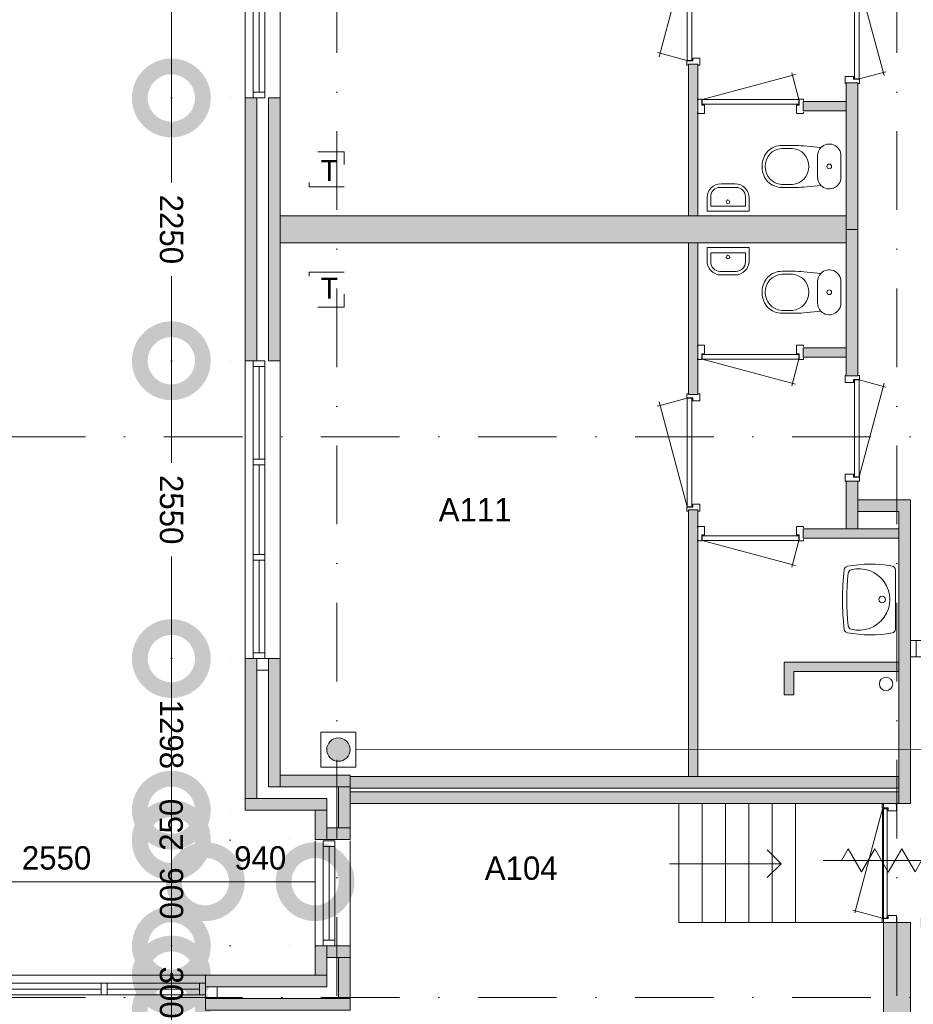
# Model space of a CAD drawing. Header units: millimetres. Extents: x 0 to 84100, y 0 to 59400.
# Tile 16 of 36: x 39594 to 47249, y 21292 to 29722. Entities that reach past the tile are written whole.
import ezdxf
from ezdxf.enums import TextEntityAlignment as Align
from ezdxf.xclip import XClip

# ---------------------------------------------------------------- set-up
doc = ezdxf.new("R2010")
doc.units = ezdxf.units.MM
doc.header["$PDMODE"] = 3
doc.header["$PDSIZE"] = 1
for name, pattern in [('DGN1', [504.6, 0, -504.6]), ('DGN2', [672.8, 336.4, -336.4]), ('DGN4', [1345.6, 672.8, -336.4, 0, -336.4])]:
    doc.linetypes.add(name, pattern=pattern)
for name, color, linetype in [('12', 7, 'Continuous'), ('16', 7, 'Continuous'), ('17', 7, 'Continuous'), ('24', 7, 'Continuous'), ('29', 7, 'Continuous'), ('30', 7, 'Continuous'), ('31', 7, 'Continuous'), ('32', 7, 'Continuous'), ('33', 7, 'Continuous'), ('40', 7, 'Continuous'), ('48', 7, 'Continuous'), ('56', 7, 'Continuous'), ('58', 7, 'Continuous'), ('62', 7, 'Continuous'), ('TRAP', 7, 'Continuous')]:
    doc.layers.add(name, color=color, linetype=linetype)
doc.styles.add('dgn001', font='dgn001.shx')
doc.styles.add('dgn003', font='dgn003.shx')
doc.styles.get("Standard").update_dxf_attribs({"font": 'arial.ttf'})
doc.dimstyles.get("Standard").update_dxf_attribs({"dimtxt": 0.18, "dimasz": 0.18, "dimexe": 0.18, "dimexo": 0.0625, "dimgap": 0.09, "dimtad": 0, "dimtih": 1, "dimtoh": 1, "dimdec": 4, "dimzin": 0, "dimdsep": 46, "dimtxsty": 'Standard', "dimcen": 0.09, "dimadec": 0, "dimazin": 0, "dimtfac": 1, "dimtdec": 4, "dimtofl": 0, "dimtmove": 0, "dimatfit": 3, "dimfxl": 1, "dimtolj": 1, "dimtzin": 0, "dimarcsym": 0})

# ---------------------------------------------------------------- blocks, each defined once
blk = doc.blocks.new('AnonymousCell65')
at = {"layer": 'TRAP', "color": 1, "linetype": 'DGN2', "lineweight": 0, "flags": 128}
blk.add_lwpolyline([(150, 139), (-150, 139), (-150, -161), (150, -161), (150, 139)], dxfattribs=at)
at = {"layer": 'TRAP', "color": 1, "linetype": 'DGN2', "lineweight": 0, "style": 'dgn001'}
blk.add_text('T', height=180, dxfattribs=at).set_placement((-52, -90))
blk = doc.blocks.new('AnonymousCell66')
at = {"layer": 'TRAP', "color": 1, "linetype": 'DGN2', "lineweight": 0, "flags": 128}
blk.add_lwpolyline([(150, -139), (-150, -139), (-150, 161), (150, 161), (150, -139)], dxfattribs=at)
at = {"layer": 'TRAP', "color": 1, "linetype": 'DGN2', "lineweight": 0, "style": 'dgn001'}
blk.add_text('T', height=180, dxfattribs=at).set_placement((-52, -90))
blk = doc.blocks.new('EAD033')
at = {"layer": '29'}
h = blk.add_hatch(color=3, dxfattribs=at)
edge = h.paths.add_edge_path()
edge.add_arc((0, 0), 100, 0, 360)
at = {"layer": '29', "color": 3, "linetype": 'Continuous', "lineweight": 0}
blk.add_circle((0, 0), 100, dxfattribs=at)
blk = doc.blocks.new('AnonymousCell67')
at = {"layer": '29', "color": 1, "linetype": 'Continuous', "lineweight": 0, "flags": 128}
blk.add_lwpolyline([(184, 240), (-116, 240), (-116, -60), (184, -60), (184, 240)], dxfattribs=at)
at = {"color": 1, "linetype": 'Continuous', "lineweight": 0}
blk.add_blockref('EAD033', (34, 90), dxfattribs=at)
blk = doc.blocks.new('930L0922')
at = {"layer": '33', "color": 1, "linetype": 'Continuous', "lineweight": 0}
for p, q in [((-98, -38), (-338.7, -936.31)), ((-98, -968), (-353.44, -899.56))]:
    blk.add_line(p, q, dxfattribs=at)
at = {"layer": '33', "color": 92, "linetype": 'Continuous', "lineweight": 13, "true_color": 0x00e100, "flags": 128}
for points in [[(-90, 0), (-101, 0), (-101, -35), (-51, -35), (-51, -60), (11, -60), (11, 0), (0, 0)], [(-90, -1006), (-101, -1006), (-101, -971), (-51, -971), (-51, -946), (11, -946), (11, -1006), (0, -1006)]]:
    blk.add_lwpolyline(points, dxfattribs=at)
at = {"layer": '33', "color": 2, "linetype": 'Continuous', "lineweight": 13, "true_color": 0xf0f000, "flags": 128}
blk.add_lwpolyline([(-98, -968), (-98, -38), (-58, -38), (-58, -968), (-98, -968)], dxfattribs=at)
blk = doc.blocks.new('CLOS0222')
at = {"layer": '40', "color": 7, "linetype": 'Continuous', "lineweight": 0}
for p, q in [((-527.8, 155), (-435.5, 155)), ((-220, 92.5), (-220, -92.5)), ((-670, 1.1), (-670, -0.8)), ((-527.8, -155), (-435.8, -155))]:
    blk.add_line(p, q, dxfattribs=at)
at = {"layer": '40', "color": 7, "linetype": 'Continuous', "lineweight": 0, "flags": 128}
for points in [[(-338.3, 175.7), (-191.9, 162), (-191.9, 162, -0.674333), (-20, 92.5), (-20, 92.5), (-20, -92.5), (-20, -92.5, -0.674333), (-191.9, -162), (-191.9, -162), (-338.3, -175.7), (-338.3, -175.7, -0.023285), (-431.3, -180), (-431.3, -180), (-525, -180), (-525, -180, -0.414214), (-695, -10), (-695, -10), (-695, 10), (-695, 10, -0.414214), (-525, 180), (-525, 180), (-431.3, 180), (-431.3, 180, -0.023285), (-338.3, 175.7)], [(-527.8, -155, -0.917521), (-527.8, 155)], [(-436.6, 155, -0.917514), (-436.6, -155)]]:
    blk.add_lwpolyline(points, format="xyb", dxfattribs=at)
at = {"layer": '40', "color": 7, "linetype": 'Continuous', "lineweight": 0}
blk.add_circle((-120, 0), 20, dxfattribs=at)
for centre, start, end in [((-120, 92.5), 135.97272, 180), ((-120, -92.5), 180, 224.02728)]:
    blk.add_arc(centre, 100, start, end, dxfattribs=at)
blk = doc.blocks.new('830R1067')
at = {"layer": '33', "color": 1, "linetype": 'Continuous', "lineweight": 0}
for p, q in [((-868, 108), (-66.28, 322.82)), ((-38, 108), (-99.32, 336.87))]:
    blk.add_line(p, q, dxfattribs=at)
at = {"layer": '33', "color": 92, "linetype": 'Continuous', "lineweight": 13, "true_color": 0x00e100, "flags": 128}
for points in [[(-906, 100), (-906, 111), (-871, 111), (-871, 61), (-846, 61), (-846, -11), (-906, -11), (-906, 0)], [(0, 100), (0, 111), (-35, 111), (-35, 61), (-60, 61), (-60, -11), (0, -11), (0, 0)]]:
    blk.add_lwpolyline(points, dxfattribs=at)
at = {"layer": '33', "color": 2, "linetype": 'Continuous', "lineweight": 13, "true_color": 0xf0f000, "flags": 128}
blk.add_lwpolyline([(-868, 108), (-38, 108), (-38, 68), (-868, 68), (-868, 108)], dxfattribs=at)
blk = doc.blocks.new('FT0122')
at = {"layer": '40', "color": 7, "linetype": 'Continuous', "lineweight": 0}
for p, q in [((-148.9, 64.6), (-148.9, 144)), ((180, 135.1), (180, 20)), ((180, 20), (-180, 20)), ((148.9, 64.6), (-148.9, 64.6))]:
    blk.add_line(p, q, dxfattribs=at)
at = {"layer": '40', "color": 7, "linetype": 'Continuous', "lineweight": 0, "flags": 128}
for points in [[(-60, 255.1), (60, 255.1)], [(-68.9, 224), (68.9, 224)], [(-180, 20), (-180, 135.1)], [(148.9, 144), (148.9, 64.6)]]:
    blk.add_lwpolyline(points, dxfattribs=at)
for points in [[(60, 255.1, -0.414214), (180, 135.1)], [(68.9, 224, -0.414214), (148.9, 144)]]:
    blk.add_lwpolyline(points, format="xyb", dxfattribs=at)
at = {"layer": '40', "color": 7, "linetype": 'Continuous', "lineweight": 0}
blk.add_circle((-0.9, 101.1), 15.1, dxfattribs=at)
for centre, radius in [((-60, 135.1), 120), ((-68.9, 144), 80)]:
    blk.add_arc(centre, radius, 90, 180, dxfattribs=at)
blk = doc.blocks.new('830R1068')
at = {"layer": '33', "color": 1, "linetype": 'Continuous', "lineweight": 0}
for p, q in [((108, 868), (322.82, 66.28)), ((108, 38), (336.87, 99.32))]:
    blk.add_line(p, q, dxfattribs=at)
at = {"layer": '33', "color": 92, "linetype": 'Continuous', "lineweight": 13, "true_color": 0x00e100, "flags": 128}
for points in [[(100, 906), (111, 906), (111, 871), (61, 871), (61, 846), (-11, 846), (-11, 906), (0, 906)], [(100, 0), (111, 0), (111, 35), (61, 35), (61, 60), (-11, 60), (-11, 0), (0, 0)]]:
    blk.add_lwpolyline(points, dxfattribs=at)
at = {"layer": '33', "color": 2, "linetype": 'Continuous', "lineweight": 13, "true_color": 0xf0f000, "flags": 128}
blk.add_lwpolyline([(108, 868), (108, 38), (68, 38), (68, 868), (108, 868)], dxfattribs=at)
blk = doc.blocks.new('830R1069')
at = {"layer": '33', "color": 1, "linetype": 'Continuous', "lineweight": 0}
for p, q in [((-868, -108), (-66.28, -322.82)), ((-38, -108), (-99.32, -336.87))]:
    blk.add_line(p, q, dxfattribs=at)
at = {"layer": '33', "color": 92, "linetype": 'Continuous', "lineweight": 13, "true_color": 0x00e100, "flags": 128}
for points in [[(-906, -100), (-906, -111), (-871, -111), (-871, -61), (-846, -61), (-846, 11), (-906, 11), (-906, 0)], [(0, -100), (0, -111), (-35, -111), (-35, -61), (-60, -61), (-60, 11), (0, 11), (0, 0)]]:
    blk.add_lwpolyline(points, dxfattribs=at)
at = {"layer": '33', "color": 2, "linetype": 'Continuous', "lineweight": 13, "true_color": 0xf0f000, "flags": 128}
blk.add_lwpolyline([(-868, -108), (-38, -108), (-38, -68), (-868, -68), (-868, -108)], dxfattribs=at)
blk = doc.blocks.new('930L0923')
at = {"layer": '33', "color": 1, "linetype": 'Continuous', "lineweight": 0}
for p, q in [((-98, 968), (-353.44, 899.56)), ((-98, 38), (-338.7, 936.31))]:
    blk.add_line(p, q, dxfattribs=at)
at = {"layer": '33', "color": 92, "linetype": 'Continuous', "lineweight": 13, "true_color": 0x00e100, "flags": 128}
for points in [[(-90, 1006), (-101, 1006), (-101, 971), (-51, 971), (-51, 946), (11, 946), (11, 1006), (0, 1006)], [(-90, 0), (-101, 0), (-101, 35), (-51, 35), (-51, 60), (11, 60), (11, 0), (0, 0)]]:
    blk.add_lwpolyline(points, dxfattribs=at)
at = {"layer": '33', "color": 2, "linetype": 'Continuous', "lineweight": 13, "true_color": 0xf0f000, "flags": 128}
blk.add_lwpolyline([(-98, 968), (-98, 38), (-58, 38), (-58, 968), (-98, 968)], dxfattribs=at)
blk = doc.blocks.new('830R1070')
at = {"layer": '33', "color": 1, "linetype": 'Continuous', "lineweight": 0}
for p, q in [((-868, -108), (-66.28, -322.82)), ((-38, -108), (-99.32, -336.87))]:
    blk.add_line(p, q, dxfattribs=at)
at = {"layer": '33', "color": 92, "linetype": 'Continuous', "lineweight": 13, "true_color": 0x00e100, "flags": 128}
for points in [[(-906, -100), (-906, -111), (-871, -111), (-871, -61), (-846, -61), (-846, 11), (-906, 11), (-906, 0)], [(0, -100), (0, -111), (-35, -111), (-35, -61), (-60, -61), (-60, 11), (0, 11), (0, 0)]]:
    blk.add_lwpolyline(points, dxfattribs=at)
at = {"layer": '33', "color": 2, "linetype": 'Continuous', "lineweight": 13, "true_color": 0xf0f000, "flags": 128}
blk.add_lwpolyline([(-868, -108), (-38, -108), (-38, -68), (-868, -68), (-868, -108)], dxfattribs=at)
blk = doc.blocks.new('CLOS0223')
at = {"layer": '40', "color": 7, "linetype": 'Continuous', "lineweight": 0}
for p, q in [((-527.8, 155), (-435.8, 155)), ((-220, -92.5), (-220, 92.5)), ((-670, -1.1), (-670, 0.8)), ((-527.8, -155), (-435.5, -155))]:
    blk.add_line(p, q, dxfattribs=at)
at = {"layer": '40', "color": 7, "linetype": 'Continuous', "lineweight": 0, "flags": 128}
for points in [[(-338.3, -175.7), (-191.9, -162), (-191.9, -162, 0.674333), (-20, -92.5), (-20, -92.5), (-20, 92.5), (-20, 92.5, 0.674333), (-191.9, 162), (-191.9, 162), (-338.3, 175.7), (-338.3, 175.7, 0.023285), (-431.3, 180), (-431.3, 180), (-525, 180), (-525, 180, 0.414214), (-695, 10), (-695, 10), (-695, -10), (-695, -10, 0.414214), (-525, -180), (-525, -180), (-431.3, -180), (-431.3, -180, 0.023285), (-338.3, -175.7)], [(-220, 92.5, -0.194504), (-191.9, 162)], [(-191.9, -162, -0.194504), (-220, -92.5)]]:
    blk.add_lwpolyline(points, format="xyb", dxfattribs=at)
at = {"layer": '40', "color": 7, "linetype": 'Continuous', "lineweight": 0}
blk.add_circle((-120, 0), 20, dxfattribs=at)
for centre, start, end in [((-514.4, 0), 94.9259, 265.0741), ((-450, 0), 274.92635, 85.07365)]:
    blk.add_arc(centre, 155.6, start, end, dxfattribs=at)
blk = doc.blocks.new('FT0123')
at = {"layer": '40', "color": 7, "linetype": 'Continuous', "lineweight": 0}
for p, q in [((180, -20), (-180, -20)), ((148.9, -64.6), (-148.9, -64.6)), ((-148.9, -64.6), (-148.9, -144)), ((180, -135.1), (180, -20))]:
    blk.add_line(p, q, dxfattribs=at)
at = {"layer": '40', "color": 7, "linetype": 'Continuous', "lineweight": 0, "flags": 128}
for points in [[(-180, -20), (-180, -135.1)], [(148.9, -144), (148.9, -64.6)], [(-68.9, -224), (68.9, -224)], [(-60, -255.1), (60, -255.1)]]:
    blk.add_lwpolyline(points, dxfattribs=at)
for points in [[(-60, -255.1, -0.414214), (-180, -135.1)], [(-68.9, -224, -0.414214), (-148.9, -144)]]:
    blk.add_lwpolyline(points, format="xyb", dxfattribs=at)
at = {"layer": '40', "color": 7, "linetype": 'Continuous', "lineweight": 0}
blk.add_circle((-0.9, -101.1), 15.1, dxfattribs=at)
for centre, radius in [((60, -135.1), 120), ((68.9, -144), 80)]:
    blk.add_arc(centre, radius, 270, 0, dxfattribs=at)
blk = doc.blocks.new('WT0123')
at = {"layer": '40', "color": 7, "linetype": 'Continuous', "lineweight": 0}
blk.add_line((-20, -253.2), (-20, 253.2), dxfattribs=at)
at = {"layer": '40', "color": 7, "linetype": 'Continuous', "lineweight": 0, "flags": 128}
for points in [[(-459, -256, -0.059915), (-459, 256)], [(-459, 256, -0.328769), (-432.1, 284.5)], [(-432.1, 284.5, -0.090801), (-47.3, 285.7)], [(-425, 225.6, -0.309671), (-400.8, 254)], [(-400.8, 254, -1.30637), (-400.8, -254)], [(-47.3, 285.7, -0.363957), (-20, 253.2)], [(-425, -225.6, -0.052773), (-425, 225.6)], [(-400.8, -254, -0.309671), (-425, -225.6)], [(-432.1, -284.5, -0.328769), (-459, -256)], [(-47.3, -285.7, -0.090801), (-432.1, -284.5)], [(-20, -253.2, -0.363957), (-47.3, -285.7)]]:
    blk.add_lwpolyline(points, format="xyb", dxfattribs=at)
at = {"layer": '40', "color": 7, "linetype": 'Continuous', "lineweight": 0}
blk.add_circle((-133.3, 0), 28.1, dxfattribs=at)
blk = doc.blocks.new('830R1071')
at = {"layer": '33', "color": 1, "linetype": 'Continuous', "lineweight": 0}
for p, q in [((108, -38), (336.87, -99.32)), ((108, -868), (322.82, -66.28))]:
    blk.add_line(p, q, dxfattribs=at)
at = {"layer": '33', "color": 92, "linetype": 'Continuous', "lineweight": 13, "true_color": 0x00e100, "flags": 128}
for points in [[(100, 0), (111, 0), (111, -35), (61, -35), (61, -60), (-11, -60), (-11, 0), (0, 0)], [(100, -906), (111, -906), (111, -871), (61, -871), (61, -846), (-11, -846), (-11, -906), (0, -906)]]:
    blk.add_lwpolyline(points, dxfattribs=at)
at = {"layer": '33', "color": 2, "linetype": 'Continuous', "lineweight": 13, "true_color": 0xf0f000, "flags": 128}
blk.add_lwpolyline([(108, -868), (108, -38), (68, -38), (68, -868), (108, -868)], dxfattribs=at)
blk = doc.blocks.new('_DotSmall')
at = {"color": 0, "linetype": 'ByBlock', "const_width": 0.5}
blk.add_lwpolyline([(-0.0625, 0, 1), (0.0625, 0, 1)], format="xyb", close=True, dxfattribs=at)
blk = doc.blocks.new('*D18519')
at = {"layer": '58', "color": 3, "linetype": 'Continuous', "lineweight": 0, "transparency": 16777216}
blk.add_line((36724.8, 18484.5), (37664.8, 18484.5), dxfattribs=at)
at = {"layer": 'Defpoints', "color": 0, "linetype": 'Continuous', "transparency": 16777216}
for p in [(37664.8, 18484.5), (36724.8, 17684.5), (37664.8, 17684.5)]:
    blk.add_point(p, dxfattribs=at)
at = {"layer": '58', "color": 3, "linetype": 'Continuous', "lineweight": 0, "transparency": 16777216, "xscale": 1080, "yscale": 1080, "zscale": 1080, "rotation": 180}
blk.add_blockref('_DotSmall', (36724.8, 18484.5), dxfattribs=at)
at = {"layer": '58', "color": 3, "linetype": 'Continuous', "lineweight": 0, "transparency": 16777216, "xscale": 1080, "yscale": 1080, "zscale": 1080}
blk.add_blockref('_DotSmall', (37664.8, 18484.5), dxfattribs=at)
at = {"layer": '58', "color": 3, "linetype": 'Continuous', "lineweight": 0, "transparency": 16777216, "insert": (37194.8, 18686.6), "char_height": 200, "attachment_point": 5, "style": 'dgn003'}
blk.add_mtext('\\A1;940', dxfattribs=at)
blk = doc.blocks.new('*D18520')
at = {"layer": '58', "color": 3, "linetype": 'Continuous', "lineweight": 0, "transparency": 16777216}
blk.add_line((34174.8, 18484.5), (36724.8, 18484.5), dxfattribs=at)
at = {"layer": 'Defpoints', "color": 0, "linetype": 'Continuous', "transparency": 16777216}
for p in [(36724.8, 18484.5), (34174.8, 17684.5), (36724.8, 17684.5)]:
    blk.add_point(p, dxfattribs=at)
at = {"layer": '58', "color": 3, "linetype": 'Continuous', "lineweight": 0, "transparency": 16777216, "xscale": 1080, "yscale": 1080, "zscale": 1080, "rotation": 180}
blk.add_blockref('_DotSmall', (34174.8, 18484.5), dxfattribs=at)
at = {"layer": '58', "color": 3, "linetype": 'Continuous', "lineweight": 0, "transparency": 16777216, "xscale": 1080, "yscale": 1080, "zscale": 1080}
blk.add_blockref('_DotSmall', (36724.8, 18484.5), dxfattribs=at)
at = {"layer": '58', "color": 3, "linetype": 'Continuous', "lineweight": 0, "transparency": 16777216, "insert": (35449.8, 18686.6), "char_height": 200, "attachment_point": 5, "style": 'dgn003'}
blk.add_mtext('\\A1;2550', dxfattribs=at)
blk = doc.blocks.new('*D18583')
at = {"layer": '58', "color": 3, "linetype": 'Continuous', "lineweight": 0, "transparency": 16777216}
for p, q in [((43187.1, 18134.5), (43187.1, 15682.8)), ((43187.1, 12434.5), (43187.1, 14886.2))]:
    blk.add_line(p, q, dxfattribs=at)
at = {"layer": 'Defpoints', "color": 0, "linetype": 'Continuous', "transparency": 16777216}
for p in [(42497.9, 18134.5), (43187.1, 18134.5), (42497.9, 12434.5)]:
    blk.add_point(p, dxfattribs=at)
at = {"layer": '58', "color": 3, "linetype": 'Continuous', "lineweight": 0, "transparency": 16777216, "xscale": 1080, "yscale": 1080, "zscale": 1080}
for p, rotation in [((43187.1, 18134.5), 90), ((43187.1, 12434.5), 270)]:
    blk.add_blockref('_DotSmall', p, dxfattribs=dict(at, rotation=rotation))
at = {"layer": '58', "color": 3, "linetype": 'Continuous', "lineweight": 0, "transparency": 16777216, "insert": (43187.1, 15284.5), "char_height": 200, "attachment_point": 5, "rotation": 270, "style": 'dgn003'}
blk.add_mtext('\\A1;5700', dxfattribs=at)
blk = doc.blocks.new('79B10311')
at = {"layer": '12', "color": 92, "linetype": 'Continuous', "lineweight": 0, "true_color": 0x00e100}
for p, q in [((-343.72, 0), (-285.98, 100.02)), ((-285.98, 100.02), (-171.88, -97.62)), ((-171.88, -97.62), (-57.68, 100.18)), ((-57.68, 100.18), (58, -100.18)), ((58, -100.18), (173.68, 100.18)), ((173.68, 100.18), (287.88, -97.62)), ((287.88, -97.62), (344.24, 0))]:
    blk.add_line(p, q, dxfattribs=at)
at = {"layer": '12', "color": 7, "linetype": 'Continuous', "lineweight": 0}
blk.add_line((500.48, 0), (-500.5, 0), dxfattribs=at)
blk = doc.blocks.new('*D18606')
at = {"layer": '58', "color": 3, "linetype": 'Continuous', "lineweight": 0, "transparency": 16777216}
for p, q in [((36433.44, 17684.49), (36433.44, 18764.49)), ((36433.44, 17384.49), (36433.44, 17684.49)), ((36433.44, 17384.49), (36433.44, 16304.49))]:
    blk.add_line(p, q, dxfattribs=at)
at = {"layer": 'Defpoints', "color": 0, "linetype": 'Continuous', "transparency": 16777216}
for p in [(36433.44, 17684.49), (36724.76, 17684.49), (36724.76, 17384.49)]:
    blk.add_point(p, dxfattribs=at)
at = {"layer": '58', "color": 3, "linetype": 'Continuous', "lineweight": 0, "transparency": 16777216, "xscale": 1080, "yscale": 1080, "zscale": 1080}
for p, rotation in [((36433.44, 17684.49), 270), ((36433.44, 17384.49), 90)]:
    blk.add_blockref('_DotSmall', p, dxfattribs=dict(at, rotation=rotation))
at = {"layer": '58', "color": 3, "linetype": 'Continuous', "lineweight": 0, "transparency": 16777216, "insert": (36433.44, 17534.49), "char_height": 200, "attachment_point": 5, "rotation": 270, "style": 'dgn003'}
blk.add_mtext('\\A1;300', dxfattribs=at)
blk = doc.blocks.new('*D18607')
at = {"layer": '58', "color": 3, "linetype": 'Continuous', "lineweight": 0, "transparency": 16777216}
for p, q in [((36433.4, 18834.5), (36433.4, 18705.1)), ((36433.4, 17934.5), (36433.4, 18063.9))]:
    blk.add_line(p, q, dxfattribs=at)
at = {"layer": 'Defpoints', "color": 0, "linetype": 'Continuous', "transparency": 16777216}
for p in [(36433.4, 18834.5), (37664.8, 18834.5), (37664.8, 17934.5)]:
    blk.add_point(p, dxfattribs=at)
at = {"layer": '58', "color": 3, "linetype": 'Continuous', "lineweight": 0, "transparency": 16777216, "xscale": 1080, "yscale": 1080, "zscale": 1080}
for p, rotation in [((36433.4, 18834.5), 90), ((36433.4, 17934.5), 270)]:
    blk.add_blockref('_DotSmall', p, dxfattribs=dict(at, rotation=rotation))
at = {"layer": '58', "color": 3, "linetype": 'Continuous', "lineweight": 0, "transparency": 16777216, "insert": (36433.4, 18384.5), "char_height": 200, "attachment_point": 5, "rotation": 270, "style": 'dgn003'}
blk.add_mtext('\\A1;900', dxfattribs=at)
blk = doc.blocks.new('*D18608')
at = {"layer": '58', "color": 3, "linetype": 'Continuous', "lineweight": 0, "transparency": 16777216}
for p, q in [((36433.4, 20394.5), (36433.4, 20135)), ((36433.4, 19096.7), (36433.4, 19356.1))]:
    blk.add_line(p, q, dxfattribs=at)
at = {"layer": 'Defpoints', "color": 0, "linetype": 'Continuous', "transparency": 16777216}
for p in [(36433.4, 20394.5), (37064.8, 20394.5), (37064.8, 19096.7)]:
    blk.add_point(p, dxfattribs=at)
at = {"layer": '58', "color": 3, "linetype": 'Continuous', "lineweight": 0, "transparency": 16777216, "xscale": 1080, "yscale": 1080, "zscale": 1080}
for p, rotation in [((36433.4, 20394.5), 90), ((36433.4, 19096.7), 270)]:
    blk.add_blockref('_DotSmall', p, dxfattribs=dict(at, rotation=rotation))
at = {"layer": '58', "color": 3, "linetype": 'Continuous', "lineweight": 0, "transparency": 16777216, "insert": (36433.4, 19745.6), "char_height": 200, "attachment_point": 5, "rotation": 270, "style": 'dgn003'}
blk.add_mtext('\\A1;1298', dxfattribs=at)
blk = doc.blocks.new('*D18609')
at = {"layer": '58', "color": 3, "linetype": 'Continuous', "lineweight": 0, "transparency": 16777216}
for p, q in [((36433.44, 19096.65), (36433.44, 20176.65)), ((36433.44, 19096.65), (36433.44, 18846.65)), ((36433.44, 18846.65), (36433.44, 17766.65))]:
    blk.add_line(p, q, dxfattribs=at)
at = {"layer": 'Defpoints', "color": 0, "linetype": 'Continuous', "transparency": 16777216}
for p in [(37664.76, 19096.65), (36433.44, 18846.65), (37664.76, 18846.65)]:
    blk.add_point(p, dxfattribs=at)
at = {"layer": '58', "color": 3, "linetype": 'Continuous', "lineweight": 0, "transparency": 16777216, "xscale": 1080, "yscale": 1080, "zscale": 1080}
for p, rotation in [((36433.44, 19096.65), 270), ((36433.44, 18846.65), 90)]:
    blk.add_blockref('_DotSmall', p, dxfattribs=dict(at, rotation=rotation))
at = {"layer": '58', "color": 3, "linetype": 'Continuous', "lineweight": 0, "transparency": 16777216, "insert": (36433.44, 18971.65), "char_height": 200, "attachment_point": 5, "rotation": 90, "style": 'dgn003'}
blk.add_mtext('\\A1;250', dxfattribs=at)
blk = doc.blocks.new('*D18610')
at = {"layer": '58', "color": 3, "linetype": 'Continuous', "lineweight": 0, "transparency": 16777216}
for p, q in [((36433.44, 22944.49), (36433.44, 22069.49)), ((36433.44, 20394.49), (36433.44, 21269.49))]:
    blk.add_line(p, q, dxfattribs=at)
at = {"layer": 'Defpoints', "color": 0, "linetype": 'Continuous', "transparency": 16777216}
for p in [(36433.44, 22944.49), (37064.76, 22944.49), (37064.76, 20394.49)]:
    blk.add_point(p, dxfattribs=at)
at = {"layer": '58', "color": 3, "linetype": 'Continuous', "lineweight": 0, "transparency": 16777216, "xscale": 1080, "yscale": 1080, "zscale": 1080}
for p, rotation in [((36433.44, 22944.49), 90), ((36433.44, 20394.49), 270)]:
    blk.add_blockref('_DotSmall', p, dxfattribs=dict(at, rotation=rotation))
at = {"layer": '58', "color": 3, "linetype": 'Continuous', "lineweight": 0, "transparency": 16777216, "insert": (36433.44, 21669.49), "char_height": 200, "attachment_point": 5, "rotation": 270, "style": 'dgn003'}
blk.add_mtext('\\A1;2550', dxfattribs=at)
blk = doc.blocks.new('*D18611')
at = {"layer": '58', "color": 3, "linetype": 'Continuous', "lineweight": 0, "transparency": 16777216}
for p, q in [((36433.44, 25194.49), (36433.44, 24469.49)), ((36433.44, 22944.49), (36433.44, 23669.49))]:
    blk.add_line(p, q, dxfattribs=at)
at = {"layer": 'Defpoints', "color": 0, "linetype": 'Continuous', "transparency": 16777216}
for p in [(36433.44, 25194.49), (37064.76, 25194.49), (37064.76, 22944.49)]:
    blk.add_point(p, dxfattribs=at)
at = {"layer": '58', "color": 3, "linetype": 'Continuous', "lineweight": 0, "transparency": 16777216, "xscale": 1080, "yscale": 1080, "zscale": 1080}
for p, rotation in [((36433.44, 25194.49), 90), ((36433.44, 22944.49), 270)]:
    blk.add_blockref('_DotSmall', p, dxfattribs=dict(at, rotation=rotation))
at = {"layer": '58', "color": 3, "linetype": 'Continuous', "lineweight": 0, "transparency": 16777216, "insert": (36433.44, 24069.49), "char_height": 200, "attachment_point": 5, "rotation": 270, "style": 'dgn003'}
blk.add_mtext('\\A1;2250', dxfattribs=at)
blk = doc.blocks.new('*D18612')
at = {"layer": '58', "color": 3, "linetype": 'Continuous', "lineweight": 0, "transparency": 16777216}
for p, q in [((36433.44, 27744.49), (36433.44, 26869.49)), ((36433.44, 25194.49), (36433.44, 26069.49))]:
    blk.add_line(p, q, dxfattribs=at)
at = {"layer": 'Defpoints', "color": 0, "linetype": 'Continuous', "transparency": 16777216}
for p in [(37064.76, 27744.49), (36433.44, 25194.49), (37064.76, 25194.49)]:
    blk.add_point(p, dxfattribs=at)
at = {"layer": '58', "color": 3, "linetype": 'Continuous', "lineweight": 0, "transparency": 16777216, "xscale": 1080, "yscale": 1080, "zscale": 1080}
for p, rotation in [((36433.44, 27744.49), 90), ((36433.44, 25194.49), 270)]:
    blk.add_blockref('_DotSmall', p, dxfattribs=dict(at, rotation=rotation))
at = {"layer": '58', "color": 3, "linetype": 'Continuous', "lineweight": 0, "transparency": 16777216, "insert": (36433.44, 26469.49), "char_height": 200, "attachment_point": 5, "rotation": 90, "style": 'dgn003'}
blk.add_mtext('\\A1;2550', dxfattribs=at)
blk = doc.blocks.new('50E03_329_B01 - Default')
at = {"layer": '16'}
for points in [[(37164.76, 22944.49), (37164.76, 25194.49), (37064.76, 25194.49), (37064.76, 22944.49)], [(37064.76, 20394.49), (37164.76, 20394.49), (37164.76, 19196.65), (37064.76, 19196.65)], [(37964.76, 19296.65), (37864.76, 19296.65), (37864.76, 18946.65), (37964.76, 18946.65)], [(37764.76, 19196.65), (37064.76, 19196.65), (37064.76, 19096.65), (37764.76, 19096.65)], [(37764.76, 18846.65), (37664.76, 18846.65), (37664.76, 19096.65), (37764.76, 19096.65)], [(37964.76, 18846.65), (37764.76, 18846.65), (37764.76, 18946.65), (37964.76, 18946.65)]]:
    blk.add_hatch(color=7, dxfattribs=at).paths.add_polyline_path(points)
at = {"layer": '62'}
for color, points in [(9, [(40944.76, 25484.49), (40944.76, 24184.49), (40864.76, 24184.49), (40864.76, 25484.49)]), (7, [(42214.76, 25324.49), (42214.76, 24069.49), (42314.76, 24069.49), (42314.76, 25324.49)]), (9, [(37364.76, 22944.49), (37364.76, 25194.49), (37264.76, 25194.49), (37264.76, 22944.49)]), (9, [(41844.76, 25164.49), (41844.76, 25084.49), (42214.76, 25084.49), (42214.76, 25164.49)]), (9, [(37364.76, 24184.49), (42214.76, 24184.49), (42214.76, 23954.49), (37364.76, 23954.49)]), (7, [(42214.76, 22814.49), (42214.76, 24069.49), (42314.76, 24069.49), (42314.76, 22814.49)]), (9, [(40944.76, 22654.49), (40944.76, 23954.49), (40864.76, 23954.49), (40864.76, 22654.49)]), (9, [(41844.76, 22974.49), (41844.76, 23054.49), (42214.76, 23054.49), (42214.76, 22974.49)]), (7, [(42214.76, 21504.49), (42214.76, 21914.49), (42314.76, 21914.49), (42314.76, 21504.49)]), (7, [(42764.76, 19154.49), (42664.76, 19154.49), (42664.76, 21654.49), (42314.76, 21654.49), (42314.76, 21754.49), (42764.76, 21754.49)]), (9, [(40944.76, 19384.49), (40944.76, 21669.49), (40864.76, 21669.49), (40864.76, 19384.49)]), (9, [(41844.76, 21424.49), (41844.76, 21504.49), (42664.76, 21504.49), (42664.76, 21424.49)]), (9, [(37364.76, 20394.49), (37264.76, 20394.49), (37264.76, 19296.65), (37364.76, 19296.65)]), (9, [(41764.76, 20084.49), (41684.76, 20084.49), (41684.76, 20364.49), (42664.76, 20364.49), (42664.76, 20284.49), (41764.76, 20284.49)]), (9, [(37364.76, 19296.65), (37964.76, 19296.65), (37964.76, 19396.65), (37364.76, 19396.65)]), (9, [(37964.76, 19384.49), (42664.76, 19384.49), (42664.76, 19284.49), (37964.76, 19284.49)]), (7, [(37964.76, 19254.49), (42664.76, 19254.49), (42664.76, 19154.49), (37964.76, 19154.49)]), (7, [(42764.76, 12434.49), (42534.76, 12434.49), (42534.76, 18134.49), (42764.76, 18134.49)]), (7, [(37764.76, 17684.49), (37664.76, 17684.49), (37664.76, 17934.49), (37764.76, 17934.49)]), (7, [(37764.76, 17834.49), (37964.76, 17834.49), (37964.76, 17934.49), (37764.76, 17934.49)]), (7, [(37864.76, 17834.49), (37964.76, 17834.49), (37964.76, 17484.49), (37864.76, 17484.49)]), (7, [(36724.76, 17684.49), (37764.76, 17684.49), (37764.76, 17584.49), (36724.76, 17584.49)]), (9, [(36724.76, 17484.49), (37964.76, 17484.49), (37964.76, 17384.49), (36724.76, 17384.49)])]:
    blk.add_hatch(color=color, dxfattribs=at).paths.add_polyline_path(points)
at = {"layer": '16', "color": 92, "linetype": 'Continuous', "lineweight": 0, "true_color": 0x00e100}
for p, q in [((37064.76, 20394.49), (37064.76, 19096.65)), ((37064.76, 20394.49), (37364.76, 20394.49)), ((37364.76, 20394.49), (37364.76, 19396.65)), ((37164.76, 20294.49), (37164.76, 19196.65)), ((37164.76, 20294.49), (37264.76, 20294.49)), ((37264.76, 20294.49), (37264.76, 19296.65)), ((37364.76, 19396.65), (37964.76, 19396.65)), ((37964.76, 18846.65), (37964.76, 19396.65)), ((37264.76, 19296.65), (37864.76, 19296.65)), ((37864.76, 18946.65), (37864.76, 19296.65)), ((37164.76, 19196.65), (37764.76, 19196.65)), ((37764.76, 18946.65), (37764.76, 19196.65)), ((37064.76, 19096.65), (37664.76, 19096.65)), ((37664.76, 18846.65), (37664.76, 19096.65)), ((37764.76, 18946.65), (37864.76, 18946.65)), ((37664.76, 18846.65), (37964.76, 18846.65))]:
    blk.add_line(p, q, dxfattribs=at)
at = {"layer": '16', "color": 92, "linetype": 'Continuous', "lineweight": 0, "true_color": 0x00e100, "flags": 128}
for points in [[(40944.76, 24184.49), (40944.76, 25484.49), (40864.76, 25484.49), (40864.76, 24184.49), (40944.76, 24184.49)], [(42314.76, 25324.49), (42314.76, 24069.49), (42214.76, 24069.49), (42214.76, 25324.49), (42314.76, 25324.49)], [(37164.76, 22944.49), (37164.76, 25194.49), (37064.76, 25194.49), (37064.76, 22944.49), (37164.76, 22944.49)], [(37364.76, 22944.49), (37364.76, 25194.49), (37264.76, 25194.49), (37264.76, 22944.49), (37364.76, 22944.49)], [(42214.76, 25164.49), (42214.76, 25084.49), (41844.76, 25084.49), (41844.76, 25164.49), (42214.76, 25164.49)], [(42314.76, 22814.49), (42314.76, 24069.49), (42214.76, 24069.49), (42214.76, 22814.49), (42314.76, 22814.49)], [(40944.76, 23954.49), (40944.76, 22654.49), (40864.76, 22654.49), (40864.76, 23954.49), (40944.76, 23954.49)], [(42214.76, 22974.49), (42214.76, 23054.49), (41844.76, 23054.49), (41844.76, 22974.49), (42214.76, 22974.49)], [(42314.76, 21504.49), (42314.76, 21914.49), (42214.76, 21914.49), (42214.76, 21504.49), (42314.76, 21504.49)], [(42764.76, 19154.49), (42764.76, 21754.49), (42314.76, 21754.49), (42314.76, 21654.49), (42664.76, 21654.49), (42664.76, 19154.49), (42764.76, 19154.49)], [(40944.76, 21669.49), (40944.76, 19384.49), (40864.76, 19384.49), (40864.76, 21669.49), (40944.76, 21669.49)], [(42664.76, 21424.49), (42664.76, 21504.49), (41844.76, 21504.49), (41844.76, 21424.49), (42664.76, 21424.49)], [(42664.76, 20284.49), (41764.76, 20284.49), (41764.76, 20084.49), (41684.76, 20084.49), (41684.76, 20364.49), (42664.76, 20364.49), (42664.76, 20284.49)], [(36724.76, 17684.49), (36724.76, 17384.49), (37964.76, 17384.49), (37964.76, 17934.49), (37664.76, 17934.49), (37664.76, 17684.49), (36724.76, 17684.49)], [(36824.76, 17584.49), (36824.76, 17484.49), (37864.76, 17484.49), (37864.76, 17834.49), (37764.76, 17834.49), (37764.76, 17584.49), (36824.76, 17584.49)]]:
    blk.add_lwpolyline(points, dxfattribs=at)
at = {"layer": '16', "color": 7, "linetype": 'Continuous', "lineweight": 0, "flags": 128}
for points in [[(37164.76, 22944.49), (37164.76, 25194.49), (37064.76, 25194.49), (37064.76, 22944.49), (37164.76, 22944.49)], [(37064.76, 20394.49), (37164.76, 20394.49), (37164.76, 19196.65), (37064.76, 19196.65), (37064.76, 20394.49)], [(37964.76, 19296.65), (37864.76, 19296.65), (37864.76, 18946.65), (37964.76, 18946.65), (37964.76, 19296.65)], [(37764.76, 19196.65), (37064.76, 19196.65), (37064.76, 19096.65), (37764.76, 19096.65), (37764.76, 19196.65)], [(37764.76, 18846.65), (37664.76, 18846.65), (37664.76, 19096.65), (37764.76, 19096.65), (37764.76, 18846.65)], [(37964.76, 18846.65), (37764.76, 18846.65), (37764.76, 18946.65), (37964.76, 18946.65), (37964.76, 18846.65)]]:
    blk.add_lwpolyline(points, dxfattribs=at)
at = {"layer": '17', "color": 92, "linetype": 'Continuous', "lineweight": 0, "true_color": 0x00e100, "flags": 128}
for points in [[(42214.76, 24184.49), (42214.76, 23954.49), (37364.76, 23954.49), (37364.76, 24184.49), (42214.76, 24184.49)], [(37964.76, 19284.49), (42664.76, 19284.49), (42664.76, 19384.49), (37964.76, 19384.49), (37964.76, 19284.49)], [(37964.76, 19154.49), (42664.76, 19154.49), (42664.76, 19254.49), (37964.76, 19254.49), (37964.76, 19154.49)], [(42764.76, 12434.49), (42534.76, 12434.49), (42534.76, 18134.49), (42764.76, 18134.49), (42764.76, 12434.49)]]:
    blk.add_lwpolyline(points, dxfattribs=at)
at = {"layer": '24', "color": 7, "linetype": 'Continuous', "lineweight": 0}
for p, q in [((41656.69, 18637.45), (41538.14, 18756.08)), ((40702.38, 18637.45), (41656.69, 18637.45)), ((41656.69, 18637.45), (41538.14, 18518.82))]:
    blk.add_line(p, q, dxfattribs=at)
at = {"layer": '24', "color": 7, "linetype": 'Continuous', "lineweight": 0, "flags": 128}
for points in [[(40981.17, 18134.49), (40781.17, 18134.49), (40781.17, 19153.48), (40981.17, 19153.48), (40981.17, 18134.49)], [(41181.17, 18134.49), (40981.17, 18134.49), (40981.17, 19153.48), (41181.17, 19153.48), (41181.17, 18134.49)], [(41381.17, 18134.49), (41181.17, 18134.49), (41181.17, 19153.48), (41381.17, 19153.48), (41381.17, 18134.49)], [(41581.17, 18134.49), (41381.17, 18134.49), (41381.17, 19153.48), (41581.17, 19153.48), (41581.17, 18134.49)], [(41781.17, 18134.49), (41581.17, 18134.49), (41581.17, 19153.48), (41781.17, 19153.48), (41781.17, 18134.49)], [(42534.76, 18134.49), (41781.17, 18134.49), (41781.17, 19153.48), (42534.76, 19153.48), (42534.76, 18134.49)]]:
    blk.add_lwpolyline(points, dxfattribs=at)
at = {"layer": '30', "color": 3, "linetype": 'Continuous', "lineweight": 0}
for p, q in [((37064.76, 25194.49), (37064.76, 27744.49)), ((37364.76, 25194.49), (37364.76, 27744.49)), ((37064.76, 22944.49), (37064.76, 20394.49)), ((37364.76, 22944.49), (37364.76, 20394.49)), ((37664.76, 18834.49), (37664.76, 17934.49)), ((37964.76, 18834.49), (37964.76, 17934.49)), ((36724.76, 17684.49), (34174.76, 17684.49))]:
    blk.add_line(p, q, dxfattribs=at)
at = {"layer": '31', "color": 3, "linetype": 'Continuous', "lineweight": 0}
for p, q in [((44364.76, 20549.64), (42764.76, 20549.64)), ((44364.76, 20409.64), (42764.76, 20409.64))]:
    blk.add_line(p, q, dxfattribs=at)
at = {"layer": '32', "color": 3, "linetype": 'Continuous', "lineweight": 0}
for p, q in [((37134.76, 25244.49), (37134.76, 27744.49)), ((37234.76, 27694.49), (37234.76, 25244.49)), ((37184.76, 25244.49), (37184.76, 26036.16)), ((37234.76, 25244.49), (37134.76, 25244.49)), ((37134.76, 22894.49), (37134.76, 20394.49)), ((37184.76, 22894.49), (37184.76, 22102.82)), ((37234.76, 20444.49), (37234.76, 22894.49)), ((37184.76, 22052.82), (37184.76, 21286.15)), ((37184.76, 21236.15), (37184.76, 20444.49)), ((37734.76, 18784.49), (37734.76, 17934.49)), ((37834.76, 18784.49), (37734.76, 18784.49)), ((37784.76, 18784.49), (37784.76, 17984.49)), ((37834.76, 17934.49), (37834.76, 18784.49)), ((36674.76, 17614.49), (34174.76, 17614.49)), ((35833.09, 17564.49), (35066.42, 17564.49)), ((36674.76, 17564.49), (35883.09, 17564.49)), ((36674.76, 17514.49), (36674.76, 17614.49)), ((34224.76, 17514.49), (36674.76, 17514.49))]:
    blk.add_line(p, q, dxfattribs=at)
at = {"layer": '32', "color": 3, "linetype": 'Continuous', "lineweight": 0, "flags": 128}
for points in [[(37134.76, 25194.49), (37134.76, 25244.49), (37234.76, 25244.49), (37234.76, 25194.49), (37134.76, 25194.49)], [(37134.76, 22944.49), (37134.76, 22894.49), (37234.76, 22894.49), (37234.76, 22944.49), (37134.76, 22944.49)], [(37134.76, 22102.82), (37134.76, 22052.82), (37234.76, 22052.82), (37234.76, 22102.82), (37134.76, 22102.82)], [(37134.76, 21286.15), (37134.76, 21236.15), (37234.76, 21236.15), (37234.76, 21286.15), (37134.76, 21286.15)], [(42814.76, 20410.64), (42764.76, 20410.64), (42764.76, 20549.64), (42814.76, 20549.64), (42814.76, 20410.64)], [(37134.76, 20444.49), (37134.76, 20394.49), (37234.76, 20394.49), (37234.76, 20444.49), (37134.76, 20444.49)], [(37734.76, 18834.49), (37734.76, 18784.49), (37834.76, 18784.49), (37834.76, 18834.49), (37734.76, 18834.49)], [(37734.76, 17984.49), (37734.76, 17934.49), (37834.76, 17934.49), (37834.76, 17984.49), (37734.76, 17984.49)], [(35883.09, 17614.49), (35833.09, 17614.49), (35833.09, 17514.49), (35883.09, 17514.49), (35883.09, 17614.49)], [(36724.76, 17614.49), (36674.76, 17614.49), (36674.76, 17514.49), (36724.76, 17514.49), (36724.76, 17614.49)]]:
    blk.add_lwpolyline(points, dxfattribs=at)
at = {"layer": '33', "color": 1, "linetype": 'Continuous', "lineweight": 0}
for p, q in [((42526.76, 19107.19), (42288.65, 18218.58)), ((42526.76, 18172.49), (42270.32, 18241.2))]:
    blk.add_line(p, q, dxfattribs=at)
at = {"layer": '33', "color": 92, "linetype": 'Continuous', "lineweight": 13, "true_color": 0x00e100, "flags": 128}
for points in [[(42534.76, 19151.17), (42523.76, 19151.17), (42523.76, 19116.17), (42573.76, 19116.17), (42573.76, 19091.17), (42645.76, 19091.17), (42645.76, 19151.17), (42634.76, 19151.17)], [(42534.76, 18134.49), (42523.76, 18134.49), (42523.76, 18169.49), (42573.76, 18169.49), (42573.76, 18194.49), (42645.76, 18194.49), (42645.76, 18134.49), (42634.76, 18134.49)]]:
    blk.add_lwpolyline(points, dxfattribs=at)
at = {"layer": '33', "color": 2, "linetype": 'Continuous', "lineweight": 13, "true_color": 0xf0f000, "flags": 128}
blk.add_lwpolyline([(42526.76, 19107.19), (42526.76, 18172.49), (42566.76, 18172.49), (42566.76, 19107.19), (42526.76, 19107.19)], dxfattribs=at)
at = {"layer": '40', "color": 3, "linetype": 'Continuous', "lineweight": 0}
blk.add_circle((42556.16, 20177.73), 57.46, dxfattribs=at)
at = {"layer": '56', "color": 3, "linetype": 'DGN4', "lineweight": 0}
for p, q in [((37849.76, 55989.76), (37849.76, 547.85)), ((42649.76, 55989.76), (42649.76, 547.85)), ((52180.43, 22292.77), (-3616.95, 22292.77)), ((52180.43, 17492.77), (-3616.95, 17492.77))]:
    blk.add_line(p, q, dxfattribs=at)
at = {"layer": '58', "color": 3, "linetype": 'DGN1', "lineweight": 0}
for p, q in [((36433.44, 25194.49), (37064.76, 25194.49)), ((36433.44, 22944.49), (37064.76, 22944.49)), ((36433.44, 20394.49), (37064.76, 20394.49)), ((36433.44, 19096.65), (37064.76, 19096.65)), ((36433.44, 18834.49), (37664.76, 18846.65)), ((36724.76, 17684.49), (36724.76, 18484.49)), ((36433.44, 17934.49), (37664.76, 17934.49))]:
    blk.add_line(p, q, dxfattribs=at)
blk.add_point((36452.95, 18824.05), dxfattribs=at)
at = {"layer": '62', "color": 9, "linetype": 'Continuous', "lineweight": 0, "flags": 128}
for points in [[(40944.76, 25484.49), (40944.76, 24184.49), (40864.76, 24184.49), (40864.76, 25484.49), (40944.76, 25484.49)], [(37364.76, 22944.49), (37364.76, 25194.49), (37264.76, 25194.49), (37264.76, 22944.49), (37364.76, 22944.49)], [(41844.76, 25164.49), (41844.76, 25084.49), (42214.76, 25084.49), (42214.76, 25164.49), (41844.76, 25164.49)], [(37364.76, 24184.49), (42214.76, 24184.49), (42214.76, 23954.49), (37364.76, 23954.49), (37364.76, 24184.49)], [(40944.76, 22654.49), (40944.76, 23954.49), (40864.76, 23954.49), (40864.76, 22654.49), (40944.76, 22654.49)], [(41844.76, 22974.49), (41844.76, 23054.49), (42214.76, 23054.49), (42214.76, 22974.49), (41844.76, 22974.49)], [(40944.76, 19384.49), (40944.76, 21669.49), (40864.76, 21669.49), (40864.76, 19384.49), (40944.76, 19384.49)], [(41844.76, 21424.49), (41844.76, 21504.49), (42664.76, 21504.49), (42664.76, 21424.49), (41844.76, 21424.49)], [(37364.76, 20394.49), (37264.76, 20394.49), (37264.76, 19296.65), (37364.76, 19296.65), (37364.76, 20394.49)], [(41764.76, 20084.49), (41684.76, 20084.49), (41684.76, 20364.49), (42664.76, 20364.49), (42664.76, 20284.49), (41764.76, 20284.49), (41764.76, 20084.49)], [(37364.76, 19296.65), (37964.76, 19296.65), (37964.76, 19396.65), (37364.76, 19396.65), (37364.76, 19296.65)], [(37964.76, 19384.49), (42664.76, 19384.49), (42664.76, 19284.49), (37964.76, 19284.49), (37964.76, 19384.49)], [(36724.76, 17484.49), (37964.76, 17484.49), (37964.76, 17384.49), (36724.76, 17384.49), (36724.76, 17484.49)]]:
    blk.add_lwpolyline(points, dxfattribs=at)
at = {"layer": '62', "color": 7, "linetype": 'Continuous', "lineweight": 0, "flags": 128}
for points in [[(42214.76, 25324.49), (42214.76, 24069.49), (42314.76, 24069.49), (42314.76, 25324.49), (42214.76, 25324.49)], [(42214.76, 22814.49), (42214.76, 24069.49), (42314.76, 24069.49), (42314.76, 22814.49), (42214.76, 22814.49)], [(42214.76, 21504.49), (42214.76, 21914.49), (42314.76, 21914.49), (42314.76, 21504.49), (42214.76, 21504.49)], [(42764.76, 19154.49), (42664.76, 19154.49), (42664.76, 21654.49), (42314.76, 21654.49), (42314.76, 21754.49), (42764.76, 21754.49), (42764.76, 19154.49)], [(37964.76, 19254.49), (42664.76, 19254.49), (42664.76, 19154.49), (37964.76, 19154.49), (37964.76, 19254.49)], [(42764.76, 12434.49), (42534.76, 12434.49), (42534.76, 18134.49), (42764.76, 18134.49), (42764.76, 12434.49)], [(37764.76, 17684.49), (37664.76, 17684.49), (37664.76, 17934.49), (37764.76, 17934.49), (37764.76, 17684.49)], [(37764.76, 17834.49), (37964.76, 17834.49), (37964.76, 17934.49), (37764.76, 17934.49), (37764.76, 17834.49)], [(37864.76, 17834.49), (37964.76, 17834.49), (37964.76, 17484.49), (37864.76, 17484.49), (37864.76, 17834.49)], [(36724.76, 17684.49), (37764.76, 17684.49), (37764.76, 17584.49), (36724.76, 17584.49), (36724.76, 17684.49)]]:
    blk.add_lwpolyline(points, dxfattribs=at)
at = {"color": 7, "linetype": 'Continuous', "lineweight": 0}
for name, p in [('930L0922', (40950.73, 26482.72)), ('830R1068', (42216.66, 25319.78)), ('830R1067', (41847.85, 25072.89)), ('CLOS0222', (42189.86, 24608)), ('FT0122', (41202.72, 24204.92)), ('FT0123', (41202.72, 23934.06)), ('CLOS0223', (42189.86, 23530.98)), ('830R1070', (41847.85, 23066.09)), ('830R1071', (42216.66, 22819.2)), ('930L0923', (40950.73, 21656.26)), ('830R1069', (41847.84, 21514.67)), ('WT0123', (42656.9, 20900.35)), ('79B10311', (42516.92, 18666.85))]:
    blk.add_blockref(name, p, dxfattribs=at)
at = {"layer": '48', "color": 7, "linetype": 'Continuous', "lineweight": 0, "style": 'dgn003'}
for s, p in [('A111', (39036.05, 21669.17)), ('A104', (39430.77, 18600.2))]:
    blk.add_text(s, height=200, dxfattribs=at).set_placement(p, align=Align.MIDDLE_CENTER)
at = {"layer": '58', "color": 3, "linetype": 'Continuous', "lineweight": 0}
for base, p1, p2, angle, picture, middle, turn in [((36433.44, 25194.49), (37064.76, 27744.49), (37064.76, 25194.49), 90, '*D18612', (36433.44, 26469.49), 90), ((36433.44, 25194.49), (37064.76, 22944.49), (37064.76, 25194.49), 270, '*D18611', (36433.44, 24069.49), 270), ((36433.44, 22944.49), (37064.76, 20394.49), (37064.76, 22944.49), 270, '*D18610', (36433.44, 21669.49), 270), ((36433.44, 20394.49), (37064.76, 19096.65), (37064.76, 20394.49), 270, '*D18608', (36433.44, 19745.57), 270), ((36433.44, 18846.65), (37664.76, 19096.65), (37664.76, 18846.65), 90, '*D18609', (36433.44, 18971.65), 90), ((36433.44, 18834.49), (37664.76, 17934.49), (37664.76, 18834.49), 270, '*D18607', (36433.44, 18384.49), 270), ((36433.44, 17684.49), (36724.76, 17384.49), (36724.76, 17684.49), 270, '*D18606', (36433.44, 17534.49), 270), ((43187.07, 18134.49), (42497.92, 12434.49), (42497.92, 18134.49), 270, '*D18583', (43187.07, 15284.49), 270)]:
    dim = blk.add_linear_dim(base=base, p1=p1, p2=p2, angle=angle, dimstyle='Standard', override={"dimscale": 1, "dimtxt": 200, "dimasz": 1080, "dimexe": 0, "dimexo": 0, "dimgap": 100, "dimtad": 1, "dimjust": 0, "dimtih": 0, "dimtoh": 0, "dimdec": 0, "dimlfac": 1, "dimzin": 11, "dimdsep": 46, "dimlunit": 2, "dimpost": '<>', "dimtxsty": 'dgn003', "dimblk1": 'DotSmall', "dimblk2": 'DotSmall', "dimsah": 1, "dimcen": 0, "dimse1": 1, "dimse2": 1, "dimclrd": 3, "dimclre": 3, "dimclrt": 3, "dimtol": 0, "dimtix": 1, "dimtofl": 1, "dimatfit": 3, "dimfrac": 1, "dimtolj": 1, "dimlwd": 0, "dimlwe": 0}, dxfattribs=at)
    dim.commit()
    dim.dimension.update_dxf_attribs({"geometry": picture, "text_midpoint": middle, "text_rotation": turn})
for base, p1, p2, picture, middle in [((36724.76, 18484.49), (34174.76, 17684.49), (36724.76, 17684.49), '*D18520', (35449.76, 18686.6)), ((37664.76, 18484.49), (36724.76, 17684.49), (37664.76, 17684.49), '*D18519', (37194.76, 18686.6))]:
    dim = blk.add_linear_dim(base=base, p1=p1, p2=p2, dimstyle='Standard', override={"dimscale": 1, "dimtxt": 200, "dimasz": 1080, "dimexe": 0, "dimexo": 0, "dimgap": 100, "dimtad": 1, "dimjust": 0, "dimtih": 0, "dimtoh": 0, "dimdec": 0, "dimlfac": 1, "dimzin": 11, "dimdsep": 46, "dimlunit": 2, "dimpost": '<>', "dimtxsty": 'dgn003', "dimblk1": 'DotSmall', "dimblk2": 'DotSmall', "dimsah": 1, "dimcen": 0, "dimse1": 1, "dimse2": 1, "dimclrd": 3, "dimclre": 3, "dimclrt": 3, "dimtol": 0, "dimtix": 1, "dimtofl": 1, "dimatfit": 3, "dimfrac": 1, "dimtolj": 1, "dimlwd": 0, "dimlwe": 0}, dxfattribs=at)
    dim.commit()
    dim.dimension.update_dxf_attribs({"geometry": picture, "text_midpoint": middle})

msp = doc.modelspace()

# ---------------------------------------------------------------- linework, layer by layer
at = {"layer": '29', "color": 1, "linetype": 'Continuous', "lineweight": 0, "flags": 128}
msp.add_lwpolyline([(42474.32, 23472.64), (47386, 23470.86), (47386, 21120.86), (48436, 21120.86)], dxfattribs=at)

# ---------------------------------------------------------------- block references
ref = msp.add_blockref('50E03_329_B01 - Default', (4459.56, 3857.35))
XClip(ref).set_block_clipping_path([(-3195.19, 3614.84), (51845.11, 51823.2)])
at = {"color": 1, "linetype": 'Continuous', "lineweight": 0}
for name, p in [('AnonymousCell66', (42224.32, 28430.84)), ('AnonymousCell65', (42224.32, 27422.84)), ('AnonymousCell67', (42290.32, 23382.64))]:
    msp.add_blockref(name, p, dxfattribs=at)

doc.saveas('drawing.dxf')
